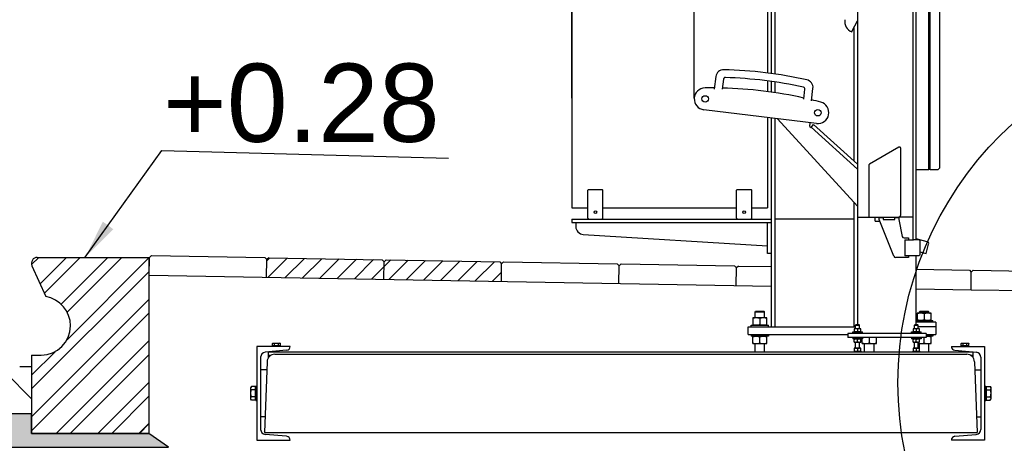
# Model space of a CAD drawing. Header units: millimetres. Extents: x 96940 to 101272, y 432237 to 434659.
# Tile 18 of 256: x 97649.8 to 97652.32, y 432601.18 to 432602.27. Entities that reach past the tile are written whole.
import ezdxf

# ---------------------------------------------------------------- set-up
doc = ezdxf.new("R2010")
doc.units = ezdxf.units.MM
for name, color, linetype in [('NW_IP_maatvoering', 15, 'Continuous'), ('NW_profiel', 7, 'Continuous'), ('NW_profiel_arcering', 254, 'Continuous'), ('R_BL_T_N_MAST', 7, 'Continuous'), ('R_BN_N_Halte_ABRI', 2, 'Continuous')]:
    doc.layers.add(name, color=color, linetype=linetype)
doc.styles.add('Arial Narrow', font='ARIALN.TTF')
doc.styles.add('DSV_ARIAL', font='arial.ttf')
doc.styles.get("Standard").update_dxf_attribs({"font": 'romans.shx'})
doc.dimstyles.new('DSV_0500', dxfattribs={"dimtxt": 0.8, "dimasz": 0.25, "dimexe": 0, "dimexo": 0.5, "dimgap": 0.1, "dimtad": 0, "dimtih": 1, "dimtoh": 1, "dimdsep": 46, "dimtxsty": 'Arial Narrow', "dimblk": 'DOT', "dimcen": 0.25, "dimaunit": 2, "dimazin": 2, "dimtfac": 1, "dimtmove": 1, "dimatfit": 3, "dimfxl": 1, "dimtolj": 1, "dimtzin": 0, "dimarcsym": 0})
doc.dimstyles.new('RET 1-500', dxfattribs={"dimtxt": 1, "dimasz": 1, "dimexe": 0.3, "dimexo": 0, "dimgap": 0.3, "dimtad": 1, "dimdec": 3, "dimzin": 1, "dimtxsty": 'Standard', "dimcen": 0, "dimclrd": 1, "dimclre": 1, "dimclrt": 7, "dimaunit": 2, "dimadec": 4, "dimazin": 0, "dimtfac": 1, "dimtdec": 3, "dimtofl": 0, "dimtmove": 0, "dimatfit": 0, "dimfxl": 1, "dimarcsym": 0})

# ---------------------------------------------------------------- blocks, each defined once
blk = doc.blocks.new('_Dot')
at = {"color": 0, "linetype": 'ByBlock', "lineweight": -2}
blk.add_line((-0.5, 0), (-1, 0), dxfattribs=at)
at = {"color": 0, "linetype": 'ByBlock', "const_width": 0.5}
blk.add_lwpolyline([(-0.25, 0, 1), (0.25, 0, 1)], format="xyb", close=True, dxfattribs=at)
blk = doc.blocks.new('*D57')
at = {"layer": 'Defpoints', "color": 0, "transparency": 16777216}
for p in [(97649.8318, 432601.2075), (97652.7829, 432601.2298), (97652.7896, 432600.3476)]:
    blk.add_point(p, dxfattribs=at)
at = {"layer": 'NW_IP_maatvoering', "color": 0, "lineweight": -2, "transparency": 16777216}
for p, q in [((97652.7867, 432600.7298), (97652.7896, 432600.3476)), ((97649.8355, 432600.7076), (97649.8384, 432600.3254)), ((97650.0884, 432600.3273), (97651.1065, 432600.3349)), ((97652.5396, 432600.3457), (97651.5215, 432600.3381))]:
    blk.add_line(p, q, dxfattribs=at)
at = {"layer": 'NW_IP_maatvoering', "color": 0, "lineweight": -2, "transparency": 16777216, "xscale": 0.25, "yscale": 0.25, "zscale": 0.25}
for p, rotation in [((97649.8384, 432600.3254), 180.4318180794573), ((97652.7896, 432600.3476), 0.4318180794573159)]:
    blk.add_blockref('_Dot', p, dxfattribs=dict(at, rotation=rotation))
at = {"layer": 'NW_IP_maatvoering', "color": 0, "transparency": 16777216, "insert": (97651.314, 432600.3365), "char_height": 0.2, "attachment_point": 5, "rotation": 283.4821, "style": 'Arial Narrow'}
blk.add_mtext('\\A1;2.95', dxfattribs=at)
blk = doc.blocks.new('*D719')
at = {"layer": 'Defpoints', "color": 0, "transparency": 16777216}
for p in [(97651.2123, 432605.9666), (97651.2123, 432602.0642), (97651.525, 432602.0642)]:
    blk.add_point(p, dxfattribs=at)
at = {"layer": 'R_BN_N_Halte_ABRI', "color": 1, "lineweight": -2, "transparency": 16777216}
for p, q in [((97650.2123, 432605.9666), (97649.2123, 432605.9666)), ((97651.2123, 432602.0642), (97651.2123, 432605.9666)), ((97651.2123, 432605.9666), (97651.525, 432605.9666)), ((97651.525, 432602.0642), (97651.525, 432605.9666)), ((97652.525, 432605.9666), (97658.125, 432605.9666))]:
    blk.add_line(p, q, dxfattribs=at)
at = {"layer": 'R_BN_N_Halte_ABRI', "color": 1, "transparency": 16777216}
for points in [[(97650.2123, 432606.1333), (97650.2123, 432605.7999), (97651.2123, 432605.9666)], [(97652.525, 432606.1333), (97652.525, 432605.7999), (97651.525, 432605.9666)]]:
    blk.add_solid(points, dxfattribs=at)
at = {"layer": 'R_BN_N_Halte_ABRI', "color": 7, "transparency": 16777216, "insert": (97655.825, 432606.8618), "char_height": 1, "attachment_point": 5}
blk.add_mtext('0,313', dxfattribs=at)

msp = doc.modelspace()

# ---------------------------------------------------------------- hatches: boundary and pattern name
at = {"layer": 'NW_profiel_arcering'}
h = msp.add_hatch(dxfattribs=at)
h.set_pattern_fill('ANSI32', color=256, scale=0.2, angle=-360, style=0)
h.set_pattern_definition([(45, (97639.98898, 432601.37746), (-0.053033, 0.053033), []), (45, (97640.02434, 432601.37746), (-0.053033, 0.053033), [])])
edge = h.paths.add_edge_path()
edge.add_ellipse((97649.85668, 432601.48263), major_axis=(-0.05309, 0.05309), ratio=1, start_angle=135, end_angle=224.93389, ccw=False)
edge.add_line((97649.85668, 432601.40754), (97649.83177, 432601.40754))
edge.add_line((97649.83177, 432601.40754), (97649.83177, 432601.37746))
edge.add_line((97649.83177, 432601.37746), (97649.8323, 432601.37746))
edge.add_line((97649.8323, 432601.37746), (97649.8323, 432601.26246))
edge.add_line((97649.8323, 432601.26246), (97649.83177, 432601.26246))
edge.add_line((97649.83177, 432601.26246), (97649.83177, 432601.20754))
edge.add_line((97649.83177, 432601.20754), (97650.13177, 432601.20754))
edge.add_line((97650.13177, 432601.20754), (97650.13177, 432601.65754))
edge.add_line((97650.13177, 432601.65754), (97650.0163, 432601.65754))
edge.add_line((97650.0163, 432601.65746), (97649.8452, 432601.65746))
edge.add_ellipse((97649.84677, 432601.64254), major_axis=(-0.01061, 0.01061), ratio=1, start_angle=-39.00062, end_angle=69)
edge.add_line((97649.83306, 432601.63644), (97649.86824, 432601.55745))
edge.add_ellipse((97649.855, 432601.48183), major_axis=(-0.05429, 0.05429), ratio=1, start_angle=225.53693, end_angle=305.07189, ccw=False)
h = msp.add_hatch(dxfattribs=at)
h.set_pattern_fill('ANSI32', color=256, scale=0.2, angle=-360, style=0)
h.set_pattern_definition([(45, (97639.98898, 432601.37746), (-0.053033, 0.053033), []), (45, (97640.02434, 432601.37746), (-0.053033, 0.053033), [])])
edge = h.paths.add_edge_path()
edge.add_arc((97649.85668, 432601.48263), 0.07509, -90, -0.06611, ccw=False)
edge.add_line((97649.85668, 432601.40754), (97649.83177, 432601.40754))
edge.add_line((97649.83177, 432601.40754), (97649.83177, 432601.37746))
edge.add_line((97649.83177, 432601.37746), (97649.8323, 432601.37746))
edge.add_line((97649.8323, 432601.37746), (97649.8323, 432601.26246))
edge.add_line((97649.8323, 432601.26246), (97649.83177, 432601.26246))
edge.add_line((97649.83177, 432601.26246), (97649.83177, 432601.20754))
edge.add_line((97649.83177, 432601.20754), (97650.13177, 432601.20754))
edge.add_line((97650.13177, 432601.20754), (97650.13177, 432601.65754))
edge.add_line((97650.13177, 432601.65754), (97650.0163, 432601.65754))
edge.add_line((97650.0163, 432601.65746), (97649.8452, 432601.65746))
edge.add_arc((97649.84677, 432601.64254), 0.015, -264.00062, -156)
edge.add_line((97649.83306, 432601.63644), (97649.86824, 432601.55745))
edge.add_arc((97649.855, 432601.48183), 0.07677, -359.46307, -279.92811, ccw=False)
h = msp.add_hatch(dxfattribs=at)
h.set_pattern_fill('ANSI31', color=1, scale=0.01, angle=-360, style=0)
h.set_pattern_definition([(45, (97544.346676, 432490.757768), (-0.02245064, 0.02245064), [])])
h.paths.add_polyline_path([(97650.55367, 432601.6547), (97650.4382, 432601.65674), (97650.43311, 432601.65183), (97650.43232, 432601.60684), (97650.55367, 432601.6047)])
h.paths.add_polyline_path([(97650.73307, 432601.64654), (97650.72816, 432601.65163), (97650.55367, 432601.6547), (97650.55367, 432601.6047), (97650.73227, 432601.60155)])
h.paths.add_polyline_path([(97651.03302, 432601.64125), (97651.02811, 432601.64634), (97650.73815, 432601.65145), (97650.73307, 432601.64654), (97650.73227, 432601.60155), (97651.03223, 432601.59626)])
at = {"layer": 'NW_profiel_arcering', "ltscale": 0.5}
h = msp.add_hatch(dxfattribs=at)
h.set_pattern_fill('ANSI31', color=1, scale=0.5, angle=-270, style=0)
h.set_pattern_definition([(135, (97639.72779, 432606.36225), (-0.04419417, -0.04419417), [])])
h.paths.add_polyline_path([(97649.83177, 432601.25754), (97649.83177, 432601.37754), (97649.80177, 432601.37754, -0.2450524), (97649.56177, 432601.37754), (97649.53177, 432601.37754), (97649.53177, 432601.25754)])
at = {"layer": 'NW_profiel_arcering'}
msp.add_hatch(color=253, dxfattribs=at).paths.add_polyline_path([(97650.18177, 432601.17253), (97650.13177, 432601.20754), (97649.83177, 432601.20754), (97649.83177, 432601.25754), (97649.53177, 432601.25754), (97649.48301, 432601.20353), (97649.61402, 432601.20353), (97649.60923, 432601.17253)])

# ---------------------------------------------------------------- linework, layer by layer
at = {"layer": 'NW_profiel'}
for p, q in [((97651.72232, 432602.12739), (97651.72232, 432603.74014)), ((97651.73152, 432602.12614), (97651.73152, 432603.74348)), ((97652.12732, 432601.88121), (97652.12732, 432603.74121)), ((97652.15232, 432601.88621), (97652.15232, 432603.73621)), ((97652.12432, 432601.88121), (97652.12432, 432603.63397)), ((97651.21232, 432603.56621), (97651.21232, 432601.78421)), ((97651.71232, 432602.65584), (97651.71232, 432602.12862)), ((97651.94232, 432602.38051), (97651.94232, 432601.48521)), ((97652.08432, 432601.70221), (97652.08432, 432602.35521)), ((97652.09232, 432601.70221), (97652.09232, 432602.35521)), ((97651.92881, 432602.23687), (97651.94232, 432602.26194)), ((97651.93312, 432601.90421), (97651.93312, 432602.24487)), ((97651.92779, 432602.23406), (97651.92881, 432602.23687)), ((97651.58013, 432602.11989), (97651.57619, 432602.08786)), ((97651.59942, 432602.11293), (97651.5963, 432602.08754)), ((97651.71232, 432602.10901), (97651.71232, 432602.08141)), ((97651.72232, 432602.08019), (97651.72232, 432602.10755)), ((97651.73152, 432602.07906), (97651.73152, 432602.10621)), ((97651.80474, 432602.06195), (97651.80786, 432602.08734)), ((97651.82433, 432602.05739), (97651.82826, 432602.08943)), ((97651.83739, 432601.99962), (97651.54955, 432602.03496)), ((97651.71232, 432602.01497), (97651.71232, 432601.78421)), ((97651.72232, 432601.48021), (97651.72232, 432602.01375)), ((97651.73152, 432601.48021), (97651.73152, 432602.01262)), ((97651.73764, 432602.01186), (97651.94232, 432601.78824)), ((97651.82038, 432601.99242), (97651.8215, 432602.00157)), ((97651.82038, 432601.99242), (97651.82335, 432601.98974)), ((97651.82335, 432601.98974), (97651.83005, 432601.99717)), ((97651.94232, 432601.89591), (97651.83005, 432601.99717)), ((97652.04782, 432601.93911), (97651.97232, 432601.89552)), ((97652.05232, 432601.88471), (97652.05232, 432601.93651)), ((97651.97082, 432601.89292), (97651.97082, 432601.76321)), ((97652.05232, 432601.76621), (97652.05232, 432601.88958)), ((97652.15232, 432601.88621), (97652.14732, 432601.88121)), ((97652.12432, 432601.88121), (97652.09232, 432601.88121)), ((97652.14732, 432601.88121), (97652.12732, 432601.88121)), ((97651.25451, 432601.83121), (97651.25296, 432601.82971)), ((97651.25296, 432601.75771), (97651.25296, 432601.82971)), ((97651.25451, 432601.83121), (97651.29013, 432601.83121)), ((97651.29013, 432601.83121), (97651.29169, 432601.82971)), ((97651.29169, 432601.75771), (97651.29169, 432601.82971)), ((97651.63451, 432601.83121), (97651.63296, 432601.82971)), ((97651.63296, 432601.75771), (97651.63296, 432601.82971)), ((97651.63451, 432601.83121), (97651.67013, 432601.83121)), ((97651.67013, 432601.83121), (97651.67169, 432601.82971)), ((97651.67169, 432601.75771), (97651.67169, 432601.82971)), ((97651.93312, 432601.48021), (97651.93312, 432601.79829)), ((97651.21232, 432601.78421), (97651.25296, 432601.78421)), ((97651.21232, 432601.78421), (97651.25296, 432601.78421)), ((97651.29169, 432601.78421), (97651.63296, 432601.78421)), ((97651.67169, 432601.78421), (97651.71232, 432601.78421)), ((97651.94232, 432601.76021), (97651.99732, 432601.76021)), ((97651.98732, 432601.75021), (97651.98732, 432601.76021)), ((97651.99732, 432601.75421), (97651.99732, 432601.76021)), ((97651.99732, 432601.75971), (97652.00732, 432601.75971)), ((97651.99832, 432601.76021), (97652.04632, 432601.76021)), ((97652.00732, 432601.75971), (97652.00732, 432601.75421)), ((97652.03732, 432601.75421), (97652.03732, 432601.75971)), ((97652.03732, 432601.75971), (97652.04732, 432601.75971)), ((97652.04732, 432601.76021), (97652.04732, 432601.75421)), ((97652.08432, 432601.76021), (97652.04732, 432601.76021)), ((97651.21232, 432601.75521), (97651.21232, 432601.74721)), ((97651.21232, 432601.75521), (97651.72232, 432601.75521)), ((97651.21232, 432601.74721), (97651.72232, 432601.74721)), ((97651.22232, 432601.74721), (97651.22232, 432601.73646)), ((97651.25451, 432601.75621), (97651.25296, 432601.75771)), ((97651.25482, 432601.75621), (97651.25482, 432601.75521)), ((97651.28982, 432601.75521), (97651.28982, 432601.75621)), ((97651.29013, 432601.75621), (97651.29169, 432601.75771)), ((97651.63451, 432601.75621), (97651.63296, 432601.75771)), ((97651.63482, 432601.75621), (97651.63482, 432601.75521)), ((97651.66982, 432601.75521), (97651.66982, 432601.75621)), ((97651.67013, 432601.75621), (97651.67169, 432601.75771)), ((97651.71232, 432601.66721), (97651.71232, 432601.74721)), ((97651.73152, 432601.73621), (97651.73182, 432601.73621)), ((97651.73152, 432601.73621), (97651.73182, 432601.73621)), ((97651.93282, 432601.75521), (97651.73182, 432601.75521)), ((97651.98732, 432601.75021), (97651.99893, 432601.75021)), ((97652.03506, 432601.66034), (97651.99732, 432601.75421)), ((97651.99932, 432601.74923), (97651.99932, 432601.74861)), ((97651.99957, 432601.74861), (97651.99932, 432601.74861)), ((97652.00732, 432601.75421), (97652.03732, 432601.75421)), ((97652.04732, 432601.75421), (97652.05648, 432601.71117)), ((97651.24156, 432601.71648), (97651.71232, 432601.68721)), ((97651.73152, 432601.72821), (97651.73182, 432601.72821)), ((97651.73152, 432601.72821), (97651.73182, 432601.72821)), ((97651.73152, 432601.68621), (97651.73182, 432601.68621)), ((97651.73152, 432601.68621), (97651.73182, 432601.68621)), ((97652.06137, 432601.70721), (97652.07232, 432601.70721)), ((97652.06332, 432601.70246), (97652.06332, 432601.66196)), ((97652.06332, 432601.70221), (97652.08532, 432601.70221)), ((97652.07232, 432601.70721), (97652.07232, 432601.70246)), ((97652.09982, 432601.70221), (97652.08532, 432601.70221)), ((97652.12026, 432601.69769), (97652.09232, 432601.70517)), ((97652.10132, 432601.70071), (97652.09982, 432601.70221)), ((97652.10132, 432601.70071), (97652.10132, 432601.66371)), ((97652.11732, 432601.66741), (97652.12379, 432601.69156)), ((97651.72232, 432601.66721), (97651.71232, 432601.66721)), ((97651.73152, 432601.67821), (97651.73182, 432601.67821)), ((97651.73152, 432601.67821), (97651.73182, 432601.67821)), ((97652.06332, 432601.66221), (97652.09982, 432601.66221)), ((97652.07232, 432601.66196), (97652.07232, 432601.65721)), ((97652.09232, 432601.48521), (97652.09232, 432601.66221)), ((97652.10132, 432601.66371), (97652.09982, 432601.66221)), ((97652.10132, 432601.6717), (97652.11732, 432601.66741)), ((97652.07232, 432601.65721), (97652.0397, 432601.65721)), ((97652.14232, 432601.49221), (97652.09232, 432601.49221)), ((97652.14232, 432601.49221), (97652.14232, 432601.46021)), ((97651.66232, 432601.46021), (97651.66232, 432601.48021)), ((97651.66232, 432601.48021), (97651.93732, 432601.48021)), ((97651.66232, 432601.46021), (97651.91732, 432601.46021)), ((97651.91732, 432601.46321), (97651.91732, 432601.45321)), ((97652.11732, 432601.46321), (97651.91732, 432601.46321)), ((97652.14232, 432601.48021), (97652.09732, 432601.48021)), ((97652.11732, 432601.46321), (97652.11732, 432601.45321)), ((97652.11732, 432601.46021), (97652.14232, 432601.46021)), ((97652.13432, 432601.46021), (97652.13432, 432601.45621)), ((97651.68032, 432601.41521), (97651.68032, 432601.43721)), ((97651.70432, 432601.41521), (97651.70432, 432601.43721)), ((97652.11732, 432601.45321), (97651.91732, 432601.45321)), ((97651.96032, 432601.41521), (97651.96032, 432601.43721)), ((97651.98432, 432601.41521), (97651.98432, 432601.43721)), ((97652.10032, 432601.42521), (97652.10032, 432601.43721)), ((97652.13432, 432601.45621), (97652.11732, 432601.45621)), ((97652.12432, 432601.41521), (97652.12432, 432601.43721)), ((97650.40782, 432601.43021), (97650.40782, 432601.19021)), ((97650.49282, 432601.43021), (97650.40782, 432601.43021)), ((97650.48369, 432601.42013), (97650.42919, 432601.41536)), ((97650.43732, 432601.40162), (97650.43732, 432601.41521)), ((97652.23732, 432601.41521), (97650.43732, 432601.41521)), ((97650.45362, 432601.41021), (97652.22102, 432601.41021)), ((97652.18182, 432601.43021), (97652.26682, 432601.43021)), ((97652.19095, 432601.42013), (97652.24545, 432601.41536)), ((97652.23732, 432601.40162), (97652.23732, 432601.41521)), ((97652.26682, 432601.43021), (97652.26682, 432601.19021)), ((97650.41732, 432601.40241), (97650.41732, 432601.21801)), ((97650.43363, 432601.39091), (97650.42732, 432601.21021)), ((97650.44341, 432601.40721), (97650.43732, 432601.40721)), ((97652.23732, 432601.40721), (97652.23123, 432601.40721)), ((97652.24101, 432601.39091), (97652.24732, 432601.21021)), ((97652.25732, 432601.40241), (97652.25732, 432601.21801)), ((97650.43291, 432601.37021), (97650.41732, 432601.37021)), ((97652.24173, 432601.37021), (97652.25732, 432601.37021)), ((97650.42872, 432601.25021), (97650.41732, 432601.25021)), ((97652.24592, 432601.25021), (97652.25732, 432601.25021)), ((97650.42732, 432601.21021), (97652.24732, 432601.21021)), ((97650.40782, 432601.19021), (97650.49282, 432601.19021)), ((97650.48369, 432601.20029), (97650.42919, 432601.20506)), ((97652.26682, 432601.19021), (97652.18182, 432601.19021)), ((97652.19095, 432601.20029), (97652.24545, 432601.20506))]:
    msp.add_line(p, q, dxfattribs=at)
at = {"layer": 'NW_profiel', "color": 9}
for p, q in [((97651.94232, 432601.88337), (97651.82381, 432601.99025)), ((97650.13825, 432601.66203), (97650.13316, 432601.65712)), ((97650.13825, 432601.66203), (97650.4282, 432601.65692)), ((97649.83306, 432601.63644), (97649.86824, 432601.55745)), ((97649.83306, 432601.63644), (97649.86824, 432601.55745)), ((97649.84677, 432601.65754), (97650.13177, 432601.65754)), ((97649.84677, 432601.65754), (97650.13177, 432601.65754)), ((97650.13177, 432601.65754), (97650.13177, 432601.20754)), ((97650.13177, 432601.65754), (97650.13177, 432601.20754)), ((97650.13237, 432601.61213), (97650.13316, 432601.65712)), ((97650.4282, 432601.65692), (97650.43311, 432601.65183)), ((97650.43232, 432601.60684), (97650.43311, 432601.65183)), ((97650.4382, 432601.65674), (97650.43311, 432601.65183)), ((97650.4382, 432601.65674), (97650.72816, 432601.65163)), ((97650.72816, 432601.65163), (97650.73307, 432601.64654)), ((97650.73227, 432601.60155), (97650.73307, 432601.64654)), ((97650.73815, 432601.65145), (97650.73307, 432601.64654)), ((97650.73815, 432601.65145), (97651.02811, 432601.64634)), ((97651.02811, 432601.64634), (97651.03302, 432601.64125)), ((97651.03223, 432601.59626), (97651.03302, 432601.64125)), ((97651.03811, 432601.64616), (97651.03302, 432601.64125)), ((97651.03811, 432601.64616), (97651.32806, 432601.64105)), ((97651.32806, 432601.64105), (97651.33297, 432601.63596)), ((97651.33218, 432601.59097), (97651.33297, 432601.63596)), ((97651.33806, 432601.64087), (97651.33297, 432601.63596)), ((97651.33806, 432601.64087), (97651.62802, 432601.63576)), ((97651.62802, 432601.63576), (97651.63293, 432601.63067)), ((97651.63801, 432601.63558), (97651.63293, 432601.63067)), ((97651.63801, 432601.63558), (97651.72232, 432601.63409)), ((97650.13237, 432601.61213), (97651.72232, 432601.58408)), ((97651.63213, 432601.58568), (97651.63293, 432601.63067)), ((97652.09232, 432601.62757), (97652.22792, 432601.62517)), ((97652.22792, 432601.62517), (97652.23283, 432601.62009)), ((97652.23204, 432601.57509), (97652.23283, 432601.62009)), ((97652.23792, 432601.625), (97652.23283, 432601.62009)), ((97652.23792, 432601.625), (97652.42699, 432601.62166)), ((97652.09232, 432601.57756), (97652.23204, 432601.57509)), ((97652.23204, 432601.57509), (97652.43096, 432601.57158)), ((97649.83172, 432601.40754), (97649.85672, 432601.40754)), ((97649.83172, 432601.40754), (97649.85672, 432601.40754)), ((97649.83177, 432601.40754), (97649.83177, 432601.20754)), ((97649.83177, 432601.40754), (97649.83177, 432601.20754)), ((97649.83177, 432601.37746), (97649.83177, 432601.25746)), ((97649.83177, 432601.37746), (97649.83177, 432601.25746)), ((97649.83177, 432601.20754), (97650.13177, 432601.20754)), ((97649.83177, 432601.20754), (97650.13177, 432601.20754))]:
    msp.add_line(p, q, dxfattribs=at)
at = {"layer": 'NW_profiel', "color": 2}
for p, q in [((97652.05032, 432601.93925), (97652.05155, 432601.93838)), ((97652.00757, 432601.76017), (97652.00761, 432601.76021)), ((97652.09976, 432601.70221), (97652.09997, 432601.70206)), ((97650.42927, 432601.21021), (97650.42741, 432601.21285)), ((97650.49276, 432601.19046), (97650.49222, 432601.19021)), ((97652.1828, 432601.19021), (97652.18188, 432601.19046))]:
    msp.add_line(p, q, dxfattribs=at)
at = {"layer": 'NW_profiel', "color": 15, "ltscale": 0.03}
for p, q in [((97651.68032, 432601.51871), (97651.68182, 432601.52021)), ((97651.68032, 432601.50321), (97651.68032, 432601.51871)), ((97651.68032, 432601.51871), (97651.70432, 432601.51871)), ((97651.68182, 432601.52021), (97651.70282, 432601.52021)), ((97651.70432, 432601.51871), (97651.70282, 432601.52021)), ((97651.70432, 432601.50321), (97651.70432, 432601.51871)), ((97652.09432, 432601.51521), (97652.09432, 432601.49621)), ((97652.13032, 432601.51521), (97652.09432, 432601.51521)), ((97652.10032, 432601.51871), (97652.10182, 432601.52021)), ((97652.10032, 432601.51521), (97652.10032, 432601.51871)), ((97652.10032, 432601.51871), (97652.12432, 432601.51871)), ((97652.10182, 432601.52021), (97652.12282, 432601.52021)), ((97652.11232, 432601.5136), (97652.11232, 432601.49782)), ((97652.12432, 432601.51871), (97652.12282, 432601.52021)), ((97652.12432, 432601.51521), (97652.12432, 432601.51871)), ((97652.13032, 432601.49621), (97652.13032, 432601.51521)), ((97651.67032, 432601.48021), (97651.67032, 432601.48421)), ((97651.67032, 432601.48421), (97651.71432, 432601.48421)), ((97651.67432, 432601.50321), (97651.67432, 432601.48421)), ((97651.71032, 432601.50321), (97651.67432, 432601.50321)), ((97651.69232, 432601.5016), (97651.69232, 432601.48582)), ((97651.71032, 432601.48421), (97651.71032, 432601.50321)), ((97651.71432, 432601.48021), (97651.71432, 432601.48421)), ((97651.93813, 432601.48521), (97651.93732, 432601.4844)), ((97651.93732, 432601.47521), (97651.93732, 432601.4844)), ((97651.93732, 432601.4844), (97651.94732, 432601.4844)), ((97651.94651, 432601.48521), (97651.93813, 432601.48521)), ((97651.94651, 432601.48521), (97651.94732, 432601.4844)), ((97651.94732, 432601.47521), (97651.94732, 432601.4844)), ((97652.08813, 432601.48521), (97652.08732, 432601.4844)), ((97652.08732, 432601.47521), (97652.08732, 432601.4844)), ((97652.08732, 432601.4844), (97652.09732, 432601.4844)), ((97652.09651, 432601.48521), (97652.08813, 432601.48521)), ((97652.09232, 432601.49621), (97652.13432, 432601.49621)), ((97652.09651, 432601.48521), (97652.09732, 432601.4844)), ((97652.09732, 432601.47521), (97652.09732, 432601.4844)), ((97652.13432, 432601.49221), (97652.13432, 432601.49621)), ((97651.67032, 432601.46021), (97651.67032, 432601.45621)), ((97651.71432, 432601.46021), (97651.71432, 432601.45621)), ((97651.92982, 432601.46321), (97651.92982, 432601.46721)), ((97651.92982, 432601.46721), (97651.95482, 432601.46721)), ((97651.93382, 432601.47521), (97651.93382, 432601.46721)), ((97651.95082, 432601.47521), (97651.93382, 432601.47521)), ((97651.94232, 432601.47445), (97651.94232, 432601.46797)), ((97651.95082, 432601.46721), (97651.95082, 432601.47521)), ((97651.95482, 432601.46321), (97651.95482, 432601.46721)), ((97652.07982, 432601.46321), (97652.07982, 432601.46721)), ((97652.07982, 432601.46721), (97652.10482, 432601.46721)), ((97652.08382, 432601.47521), (97652.08382, 432601.46721)), ((97652.10082, 432601.47521), (97652.08382, 432601.47521)), ((97652.09232, 432601.47445), (97652.09232, 432601.46797)), ((97652.10082, 432601.46721), (97652.10082, 432601.47521)), ((97652.10482, 432601.46321), (97652.10482, 432601.46721)), ((97650.44801, 432601.43785), (97650.44932, 432601.43861)), ((97650.44801, 432601.43281), (97650.44801, 432601.43785)), ((97650.44801, 432601.43281), (97650.46764, 432601.43281)), ((97650.44932, 432601.43861), (97650.46632, 432601.43861)), ((97650.44932, 432601.43221), (97650.44932, 432601.43281)), ((97650.45291, 432601.43281), (97650.45291, 432601.43785)), ((97650.46273, 432601.43281), (97650.46273, 432601.43785)), ((97650.46764, 432601.43785), (97650.46632, 432601.43861)), ((97650.46632, 432601.43221), (97650.46632, 432601.43281)), ((97650.46764, 432601.43281), (97650.46764, 432601.43785)), ((97651.71432, 432601.45621), (97651.67032, 432601.45621)), ((97651.67432, 432601.43721), (97651.67432, 432601.45621)), ((97651.67432, 432601.43721), (97651.71032, 432601.43721)), ((97651.69232, 432601.43882), (97651.69232, 432601.4546)), ((97651.71032, 432601.43721), (97651.71032, 432601.45621)), ((97651.92982, 432601.45321), (97651.92982, 432601.44921)), ((97651.95482, 432601.44921), (97651.92982, 432601.44921)), ((97651.93382, 432601.44121), (97651.93382, 432601.44921)), ((97651.93382, 432601.44121), (97651.95082, 432601.44121)), ((97651.93732, 432601.42521), (97651.93732, 432601.44121)), ((97651.94232, 432601.44197), (97651.94232, 432601.44845)), ((97651.94732, 432601.42521), (97651.94732, 432601.44121)), ((97651.95082, 432601.44121), (97651.95082, 432601.44921)), ((97651.95432, 432601.43721), (97651.95432, 432601.44921)), ((97651.95432, 432601.43721), (97651.99032, 432601.43721)), ((97651.95482, 432601.45321), (97651.95482, 432601.44921)), ((97651.97232, 432601.43882), (97651.97232, 432601.45321)), ((97651.99032, 432601.43721), (97651.99032, 432601.45321)), ((97652.07982, 432601.45321), (97652.07982, 432601.44921)), ((97652.10482, 432601.44921), (97652.07982, 432601.44921)), ((97652.08382, 432601.44121), (97652.08382, 432601.44921)), ((97652.08382, 432601.44121), (97652.10082, 432601.44121)), ((97652.08732, 432601.42521), (97652.08732, 432601.44121)), ((97652.09232, 432601.44197), (97652.09232, 432601.44845)), ((97652.09732, 432601.42521), (97652.09732, 432601.44121)), ((97652.09732, 432601.43721), (97652.13032, 432601.43721)), ((97652.10082, 432601.44121), (97652.10082, 432601.44921)), ((97652.10482, 432601.45321), (97652.10482, 432601.44921)), ((97652.11232, 432601.43882), (97652.11232, 432601.45321)), ((97652.13032, 432601.43721), (97652.13032, 432601.45621)), ((97652.20701, 432601.43785), (97652.20832, 432601.43861)), ((97652.20701, 432601.43281), (97652.20701, 432601.43785)), ((97652.20701, 432601.43281), (97652.22664, 432601.43281)), ((97652.20832, 432601.43861), (97652.22532, 432601.43861)), ((97652.20832, 432601.43221), (97652.20832, 432601.43281)), ((97652.21191, 432601.43281), (97652.21191, 432601.43785)), ((97652.22173, 432601.43281), (97652.22173, 432601.43785)), ((97652.22664, 432601.43785), (97652.22532, 432601.43861)), ((97652.22532, 432601.43221), (97652.22532, 432601.43281)), ((97652.22664, 432601.43281), (97652.22664, 432601.43785)), ((97650.44782, 432601.43021), (97650.44782, 432601.43221)), ((97650.44782, 432601.43221), (97650.46782, 432601.43221)), ((97650.45282, 432601.41743), (97650.45282, 432601.41521)), ((97650.46282, 432601.4183), (97650.46282, 432601.41521)), ((97650.46782, 432601.43021), (97650.46782, 432601.43221)), ((97651.93232, 432601.41521), (97651.93232, 432601.41721)), ((97651.93232, 432601.41721), (97651.95232, 432601.41721)), ((97651.93382, 432601.42521), (97651.93382, 432601.41721)), ((97651.95082, 432601.42521), (97651.93382, 432601.42521)), ((97651.94232, 432601.42445), (97651.94232, 432601.41797)), ((97651.95082, 432601.41721), (97651.95082, 432601.42521)), ((97651.95232, 432601.41521), (97651.95232, 432601.41721)), ((97652.08232, 432601.41521), (97652.08232, 432601.41721)), ((97652.08232, 432601.41721), (97652.10232, 432601.41721)), ((97652.08382, 432601.42521), (97652.08382, 432601.41721)), ((97652.10082, 432601.42521), (97652.08382, 432601.42521)), ((97652.09232, 432601.42445), (97652.09232, 432601.41797)), ((97652.10082, 432601.41721), (97652.10082, 432601.42521)), ((97652.10232, 432601.41521), (97652.10232, 432601.41721)), ((97652.20682, 432601.43021), (97652.20682, 432601.43221)), ((97652.20682, 432601.43221), (97652.22682, 432601.43221)), ((97652.21182, 432601.4183), (97652.21182, 432601.41521)), ((97652.22182, 432601.41743), (97652.22182, 432601.41521)), ((97652.22682, 432601.43021), (97652.22682, 432601.43221)), ((97650.39366, 432601.32753), (97650.39232, 432601.32521)), ((97650.39232, 432601.29521), (97650.39232, 432601.32521)), ((97650.40402, 432601.32753), (97650.39366, 432601.32753)), ((97650.40402, 432601.31887), (97650.39366, 432601.31887)), ((97650.40402, 432601.29289), (97650.40402, 432601.32753)), ((97650.40482, 432601.32521), (97650.40402, 432601.32521)), ((97650.40482, 432601.32871), (97650.40482, 432601.29171)), ((97650.40482, 432601.32871), (97650.40782, 432601.32871)), ((97652.26682, 432601.32871), (97652.26982, 432601.32871)), ((97652.26982, 432601.32871), (97652.26982, 432601.29171)), ((97652.26982, 432601.32521), (97652.27062, 432601.32521)), ((97652.27062, 432601.32753), (97652.27062, 432601.29289)), ((97652.27062, 432601.32753), (97652.28098, 432601.32753)), ((97652.27062, 432601.31887), (97652.28098, 432601.31887)), ((97652.28098, 432601.32753), (97652.28232, 432601.32521)), ((97652.28232, 432601.32521), (97652.28232, 432601.29521)), ((97650.39366, 432601.29289), (97650.39232, 432601.29521)), ((97650.40402, 432601.30155), (97650.39366, 432601.30155)), ((97650.40402, 432601.29289), (97650.39366, 432601.29289)), ((97650.40482, 432601.29521), (97650.40402, 432601.29521)), ((97650.40482, 432601.29171), (97650.40782, 432601.29171)), ((97652.26682, 432601.29171), (97652.26982, 432601.29171)), ((97652.26982, 432601.29521), (97652.27062, 432601.29521)), ((97652.27062, 432601.30155), (97652.28098, 432601.30155)), ((97652.27062, 432601.29289), (97652.28098, 432601.29289)), ((97652.28098, 432601.29289), (97652.28232, 432601.29521))]:
    msp.add_line(p, q, dxfattribs=at)
at = {"layer": 'NW_profiel', "color": 1}
for p, q in [((97649.83177, 432601.37754), (97649.80177, 432601.37754)), ((97649.83177, 432601.37754), (97649.83177, 432601.25754)), ((97650.10747, 432601.20898), (97650.13177, 432601.23328))]:
    msp.add_line(p, q, dxfattribs=at)
at = {"layer": 'NW_profiel', "color": 15, "ltscale": 0.03}
for points in [[(97652.10332, 432601.51521), (97652.10156, 432601.51514), (97652.09979, 432601.51495), (97652.09801, 432601.51462), (97652.0962, 432601.51418), (97652.09432, 432601.5136)], [(97652.11232, 432601.5136), (97652.11044, 432601.51418), (97652.10863, 432601.51462), (97652.10685, 432601.51495), (97652.10509, 432601.51514), (97652.10332, 432601.51521)], [(97652.12132, 432601.51521), (97652.11956, 432601.51514), (97652.11779, 432601.51495), (97652.11601, 432601.51462), (97652.1142, 432601.51418), (97652.11232, 432601.5136)], [(97652.13032, 432601.5136), (97652.12844, 432601.51418), (97652.12663, 432601.51462), (97652.12485, 432601.51495), (97652.12309, 432601.51514), (97652.12132, 432601.51521)], [(97651.68332, 432601.50321), (97651.68156, 432601.50314), (97651.67979, 432601.50295), (97651.67801, 432601.50262), (97651.6762, 432601.50218), (97651.67432, 432601.5016)], [(97651.68332, 432601.48421), (97651.68156, 432601.48428), (97651.67979, 432601.48447), (97651.67801, 432601.4848), (97651.6762, 432601.48524), (97651.67432, 432601.48582)], [(97651.69232, 432601.5016), (97651.69044, 432601.50218), (97651.68863, 432601.50262), (97651.68685, 432601.50295), (97651.68509, 432601.50314), (97651.68332, 432601.50321)], [(97651.69232, 432601.48582), (97651.69044, 432601.48524), (97651.68863, 432601.4848), (97651.68685, 432601.48447), (97651.68509, 432601.48428), (97651.68332, 432601.48421)], [(97651.70132, 432601.50321), (97651.69956, 432601.50314), (97651.69779, 432601.50295), (97651.69601, 432601.50262), (97651.6942, 432601.50218), (97651.69232, 432601.5016)], [(97651.70132, 432601.48421), (97651.69956, 432601.48428), (97651.69779, 432601.48447), (97651.69601, 432601.4848), (97651.6942, 432601.48524), (97651.69232, 432601.48582)], [(97651.71032, 432601.5016), (97651.70844, 432601.50218), (97651.70663, 432601.50262), (97651.70485, 432601.50295), (97651.70309, 432601.50314), (97651.70132, 432601.50321)], [(97651.71032, 432601.48582), (97651.70844, 432601.48524), (97651.70663, 432601.4848), (97651.70485, 432601.48447), (97651.70309, 432601.48428), (97651.70132, 432601.48421)], [(97652.10332, 432601.49621), (97652.10156, 432601.49628), (97652.09979, 432601.49647), (97652.09801, 432601.4968), (97652.0962, 432601.49724), (97652.09432, 432601.49782)], [(97652.11232, 432601.49782), (97652.11044, 432601.49724), (97652.10863, 432601.4968), (97652.10685, 432601.49647), (97652.10509, 432601.49628), (97652.10332, 432601.49621)], [(97652.12132, 432601.49621), (97652.11956, 432601.49628), (97652.11779, 432601.49647), (97652.11601, 432601.4968), (97652.1142, 432601.49724), (97652.11232, 432601.49782)], [(97652.13032, 432601.49782), (97652.12844, 432601.49724), (97652.12663, 432601.4968), (97652.12485, 432601.49647), (97652.12309, 432601.49628), (97652.12132, 432601.49621)], [(97651.93807, 432601.47521), (97651.93724, 432601.47518), (97651.9364, 432601.47508), (97651.93556, 432601.47493), (97651.93471, 432601.47472), (97651.93382, 432601.47445)], [(97651.93807, 432601.46721), (97651.93724, 432601.46724), (97651.9364, 432601.46733), (97651.93556, 432601.46749), (97651.93471, 432601.4677), (97651.93382, 432601.46797)], [(97651.94232, 432601.47445), (97651.94143, 432601.47472), (97651.94058, 432601.47493), (97651.93974, 432601.47508), (97651.9389, 432601.47518), (97651.93807, 432601.47521)], [(97651.94232, 432601.46797), (97651.94143, 432601.4677), (97651.94058, 432601.46749), (97651.93974, 432601.46733), (97651.9389, 432601.46724), (97651.93807, 432601.46721)], [(97651.94657, 432601.47521), (97651.94574, 432601.47518), (97651.9449, 432601.47508), (97651.94406, 432601.47493), (97651.94321, 432601.47472), (97651.94232, 432601.47445)], [(97651.94657, 432601.46721), (97651.94574, 432601.46724), (97651.9449, 432601.46733), (97651.94406, 432601.46749), (97651.94321, 432601.4677), (97651.94232, 432601.46797)], [(97651.95082, 432601.47445), (97651.94993, 432601.47472), (97651.94908, 432601.47493), (97651.94824, 432601.47508), (97651.9474, 432601.47518), (97651.94657, 432601.47521)], [(97651.95082, 432601.46797), (97651.94993, 432601.4677), (97651.94908, 432601.46749), (97651.94824, 432601.46733), (97651.9474, 432601.46724), (97651.94657, 432601.46721)], [(97652.08807, 432601.47521), (97652.08724, 432601.47518), (97652.0864, 432601.47508), (97652.08556, 432601.47493), (97652.08471, 432601.47472), (97652.08382, 432601.47445)], [(97652.08807, 432601.46721), (97652.08724, 432601.46724), (97652.0864, 432601.46733), (97652.08556, 432601.46749), (97652.08471, 432601.4677), (97652.08382, 432601.46797)], [(97652.09232, 432601.47445), (97652.09143, 432601.47472), (97652.09058, 432601.47493), (97652.08974, 432601.47508), (97652.0889, 432601.47518), (97652.08807, 432601.47521)], [(97652.09232, 432601.46797), (97652.09143, 432601.4677), (97652.09058, 432601.46749), (97652.08974, 432601.46733), (97652.0889, 432601.46724), (97652.08807, 432601.46721)], [(97652.09657, 432601.47521), (97652.09574, 432601.47518), (97652.0949, 432601.47508), (97652.09406, 432601.47493), (97652.09321, 432601.47472), (97652.09232, 432601.47445)], [(97652.09657, 432601.46721), (97652.09574, 432601.46724), (97652.0949, 432601.46733), (97652.09406, 432601.46749), (97652.09321, 432601.4677), (97652.09232, 432601.46797)], [(97652.10082, 432601.47445), (97652.09993, 432601.47472), (97652.09908, 432601.47493), (97652.09824, 432601.47508), (97652.0974, 432601.47518), (97652.09657, 432601.47521)], [(97652.10082, 432601.46797), (97652.09993, 432601.4677), (97652.09908, 432601.46749), (97652.09824, 432601.46733), (97652.0974, 432601.46724), (97652.09657, 432601.46721)], [(97650.44801, 432601.43785), (97650.44852, 432601.43812), (97650.44901, 432601.43833), (97650.4495, 432601.43848), (97650.44998, 432601.43858), (97650.45046, 432601.43861)], [(97650.45046, 432601.43861), (97650.45094, 432601.43858), (97650.45142, 432601.43848), (97650.45191, 432601.43833), (97650.4524, 432601.43812), (97650.45291, 432601.43785)], [(97650.45291, 432601.43785), (97650.45393, 432601.43812), (97650.45492, 432601.43833), (97650.45589, 432601.43848), (97650.45685, 432601.43858), (97650.45782, 432601.43861)], [(97650.45782, 432601.43861), (97650.45879, 432601.43858), (97650.45976, 432601.43848), (97650.46073, 432601.43833), (97650.46172, 432601.43812), (97650.46273, 432601.43785)], [(97650.46273, 432601.43785), (97650.46324, 432601.43812), (97650.46374, 432601.43833), (97650.46422, 432601.43848), (97650.4647, 432601.43858), (97650.46518, 432601.43861)], [(97650.46518, 432601.43861), (97650.46566, 432601.43858), (97650.46615, 432601.43848), (97650.46663, 432601.43833), (97650.46712, 432601.43812), (97650.46764, 432601.43785)], [(97651.67432, 432601.4546), (97651.6762, 432601.45518), (97651.67801, 432601.45562), (97651.67979, 432601.45595), (97651.68156, 432601.45614), (97651.68332, 432601.45621)], [(97651.67432, 432601.43882), (97651.6762, 432601.43824), (97651.67801, 432601.4378), (97651.67979, 432601.43747), (97651.68156, 432601.43728), (97651.68332, 432601.43721)], [(97651.68332, 432601.45621), (97651.68509, 432601.45614), (97651.68685, 432601.45595), (97651.68863, 432601.45562), (97651.69044, 432601.45518), (97651.69232, 432601.4546)], [(97651.68332, 432601.43721), (97651.68509, 432601.43728), (97651.68685, 432601.43747), (97651.68863, 432601.4378), (97651.69044, 432601.43824), (97651.69232, 432601.43882)], [(97651.69232, 432601.4546), (97651.6942, 432601.45518), (97651.69601, 432601.45562), (97651.69779, 432601.45595), (97651.69956, 432601.45614), (97651.70132, 432601.45621)], [(97651.69232, 432601.43882), (97651.6942, 432601.43824), (97651.69601, 432601.4378), (97651.69779, 432601.43747), (97651.69956, 432601.43728), (97651.70132, 432601.43721)], [(97651.70132, 432601.45621), (97651.70309, 432601.45614), (97651.70485, 432601.45595), (97651.70663, 432601.45562), (97651.70844, 432601.45518), (97651.71032, 432601.4546)], [(97651.70132, 432601.43721), (97651.70309, 432601.43728), (97651.70485, 432601.43747), (97651.70663, 432601.4378), (97651.70844, 432601.43824), (97651.71032, 432601.43882)], [(97651.93382, 432601.44845), (97651.93471, 432601.44872), (97651.93557, 432601.44893), (97651.9364, 432601.44908), (97651.93724, 432601.44918), (97651.93807, 432601.44921)], [(97651.93382, 432601.44197), (97651.93471, 432601.4417), (97651.93557, 432601.44149), (97651.9364, 432601.44133), (97651.93724, 432601.44124), (97651.93807, 432601.44121)], [(97651.93807, 432601.44921), (97651.93891, 432601.44918), (97651.93974, 432601.44908), (97651.94058, 432601.44893), (97651.94143, 432601.44872), (97651.94232, 432601.44845)], [(97651.93807, 432601.44121), (97651.93891, 432601.44124), (97651.93974, 432601.44133), (97651.94058, 432601.44149), (97651.94143, 432601.4417), (97651.94232, 432601.44197)], [(97651.94232, 432601.44845), (97651.94321, 432601.44872), (97651.94407, 432601.44893), (97651.9449, 432601.44908), (97651.94574, 432601.44918), (97651.94657, 432601.44921)], [(97651.94232, 432601.44197), (97651.94321, 432601.4417), (97651.94407, 432601.44149), (97651.9449, 432601.44133), (97651.94574, 432601.44124), (97651.94657, 432601.44121)], [(97651.94657, 432601.44921), (97651.94741, 432601.44918), (97651.94824, 432601.44908), (97651.94908, 432601.44893), (97651.94993, 432601.44872), (97651.95082, 432601.44845)], [(97651.94657, 432601.44121), (97651.94741, 432601.44124), (97651.94824, 432601.44133), (97651.94908, 432601.44149), (97651.94993, 432601.4417), (97651.95082, 432601.44197)], [(97651.95432, 432601.43882), (97651.9562, 432601.43824), (97651.95801, 432601.4378), (97651.95979, 432601.43747), (97651.96156, 432601.43728), (97651.96332, 432601.43721)], [(97651.96332, 432601.43721), (97651.96509, 432601.43728), (97651.96685, 432601.43747), (97651.96863, 432601.4378), (97651.97044, 432601.43824), (97651.97232, 432601.43882)], [(97651.97232, 432601.43882), (97651.9742, 432601.43824), (97651.97601, 432601.4378), (97651.97779, 432601.43747), (97651.97956, 432601.43728), (97651.98132, 432601.43721)], [(97651.98132, 432601.43721), (97651.98309, 432601.43728), (97651.98485, 432601.43747), (97651.98663, 432601.4378), (97651.98844, 432601.43824), (97651.99032, 432601.43882)], [(97652.08382, 432601.44845), (97652.08471, 432601.44872), (97652.08557, 432601.44893), (97652.0864, 432601.44908), (97652.08724, 432601.44918), (97652.08807, 432601.44921)], [(97652.08382, 432601.44197), (97652.08471, 432601.4417), (97652.08557, 432601.44149), (97652.0864, 432601.44133), (97652.08724, 432601.44124), (97652.08807, 432601.44121)], [(97652.08807, 432601.44921), (97652.08891, 432601.44918), (97652.08974, 432601.44908), (97652.09058, 432601.44893), (97652.09143, 432601.44872), (97652.09232, 432601.44845)], [(97652.08807, 432601.44121), (97652.08891, 432601.44124), (97652.08974, 432601.44133), (97652.09058, 432601.44149), (97652.09143, 432601.4417), (97652.09232, 432601.44197)], [(97652.09232, 432601.44845), (97652.09321, 432601.44872), (97652.09407, 432601.44893), (97652.0949, 432601.44908), (97652.09574, 432601.44918), (97652.09657, 432601.44921)], [(97652.09232, 432601.44197), (97652.09321, 432601.4417), (97652.09407, 432601.44149), (97652.0949, 432601.44133), (97652.09574, 432601.44124), (97652.09657, 432601.44121)], [(97652.09657, 432601.44921), (97652.09741, 432601.44918), (97652.09824, 432601.44908), (97652.09908, 432601.44893), (97652.09993, 432601.44872), (97652.10082, 432601.44845)], [(97652.09657, 432601.44121), (97652.09741, 432601.44124), (97652.09824, 432601.44133), (97652.09908, 432601.44149), (97652.09993, 432601.4417), (97652.10082, 432601.44197)], [(97652.09732, 432601.43797), (97652.09801, 432601.4378), (97652.09979, 432601.43747), (97652.10156, 432601.43728), (97652.10332, 432601.43721)], [(97652.10332, 432601.43721), (97652.10509, 432601.43728), (97652.10685, 432601.43747), (97652.10863, 432601.4378), (97652.11044, 432601.43824), (97652.11232, 432601.43882)], [(97652.11232, 432601.43882), (97652.1142, 432601.43824), (97652.11601, 432601.4378), (97652.11779, 432601.43747), (97652.11956, 432601.43728), (97652.12132, 432601.43721)], [(97652.11732, 432601.45586), (97652.11779, 432601.45595), (97652.11956, 432601.45614), (97652.12132, 432601.45621)], [(97652.12132, 432601.45621), (97652.12309, 432601.45614), (97652.12485, 432601.45595), (97652.12663, 432601.45562), (97652.12844, 432601.45518), (97652.13032, 432601.4546)], [(97652.12132, 432601.43721), (97652.12309, 432601.43728), (97652.12485, 432601.43747), (97652.12663, 432601.4378), (97652.12844, 432601.43824), (97652.13032, 432601.43882)], [(97652.20701, 432601.43785), (97652.20752, 432601.43812), (97652.20801, 432601.43833), (97652.2085, 432601.43848), (97652.20898, 432601.43858), (97652.20946, 432601.43861)], [(97652.20946, 432601.43861), (97652.20994, 432601.43858), (97652.21042, 432601.43848), (97652.21091, 432601.43833), (97652.2114, 432601.43812), (97652.21191, 432601.43785)], [(97652.21191, 432601.43785), (97652.21293, 432601.43812), (97652.21392, 432601.43833), (97652.21489, 432601.43848), (97652.21585, 432601.43858), (97652.21682, 432601.43861)], [(97652.21682, 432601.43861), (97652.21779, 432601.43858), (97652.21876, 432601.43848), (97652.21973, 432601.43833), (97652.22072, 432601.43812), (97652.22173, 432601.43785)], [(97652.22173, 432601.43785), (97652.22224, 432601.43812), (97652.22274, 432601.43833), (97652.22322, 432601.43848), (97652.2237, 432601.43858), (97652.22418, 432601.43861)], [(97652.22418, 432601.43861), (97652.22466, 432601.43858), (97652.22515, 432601.43848), (97652.22563, 432601.43833), (97652.22612, 432601.43812), (97652.22664, 432601.43785)], [(97651.93807, 432601.42521), (97651.93724, 432601.42518), (97651.9364, 432601.42508), (97651.93556, 432601.42493), (97651.93471, 432601.42472), (97651.93382, 432601.42445)], [(97651.93807, 432601.41721), (97651.93724, 432601.41724), (97651.9364, 432601.41733), (97651.93556, 432601.41749), (97651.93471, 432601.4177), (97651.93382, 432601.41797)], [(97651.94232, 432601.42445), (97651.94143, 432601.42472), (97651.94058, 432601.42493), (97651.93974, 432601.42508), (97651.9389, 432601.42518), (97651.93807, 432601.42521)], [(97651.94232, 432601.41797), (97651.94143, 432601.4177), (97651.94058, 432601.41749), (97651.93974, 432601.41733), (97651.9389, 432601.41724), (97651.93807, 432601.41721)], [(97651.94657, 432601.42521), (97651.94574, 432601.42518), (97651.9449, 432601.42508), (97651.94406, 432601.42493), (97651.94321, 432601.42472), (97651.94232, 432601.42445)], [(97651.94657, 432601.41721), (97651.94574, 432601.41724), (97651.9449, 432601.41733), (97651.94406, 432601.41749), (97651.94321, 432601.4177), (97651.94232, 432601.41797)], [(97651.95082, 432601.42445), (97651.94993, 432601.42472), (97651.94908, 432601.42493), (97651.94824, 432601.42508), (97651.9474, 432601.42518), (97651.94657, 432601.42521)], [(97651.95082, 432601.41797), (97651.94993, 432601.4177), (97651.94908, 432601.41749), (97651.94824, 432601.41733), (97651.9474, 432601.41724), (97651.94657, 432601.41721)], [(97652.08807, 432601.42521), (97652.08724, 432601.42518), (97652.0864, 432601.42508), (97652.08556, 432601.42493), (97652.08471, 432601.42472), (97652.08382, 432601.42445)], [(97652.08807, 432601.41721), (97652.08724, 432601.41724), (97652.0864, 432601.41733), (97652.08556, 432601.41749), (97652.08471, 432601.4177), (97652.08382, 432601.41797)], [(97652.09232, 432601.42445), (97652.09143, 432601.42472), (97652.09058, 432601.42493), (97652.08974, 432601.42508), (97652.0889, 432601.42518), (97652.08807, 432601.42521)], [(97652.09232, 432601.41797), (97652.09143, 432601.4177), (97652.09058, 432601.41749), (97652.08974, 432601.41733), (97652.0889, 432601.41724), (97652.08807, 432601.41721)], [(97652.09657, 432601.42521), (97652.09574, 432601.42518), (97652.0949, 432601.42508), (97652.09406, 432601.42493), (97652.09321, 432601.42472), (97652.09232, 432601.42445)], [(97652.09657, 432601.41721), (97652.09574, 432601.41724), (97652.0949, 432601.41733), (97652.09406, 432601.41749), (97652.09321, 432601.4177), (97652.09232, 432601.41797)], [(97652.10082, 432601.42445), (97652.09993, 432601.42472), (97652.09908, 432601.42493), (97652.09824, 432601.42508), (97652.0974, 432601.42518), (97652.09657, 432601.42521)], [(97652.10082, 432601.41797), (97652.09993, 432601.4177), (97652.09908, 432601.41749), (97652.09824, 432601.41733), (97652.0974, 432601.41724), (97652.09657, 432601.41721)], [(97650.39232, 432601.3232), (97650.39241, 432601.32426), (97650.39266, 432601.32533), (97650.39308, 432601.3264), (97650.39366, 432601.32753)], [(97650.39366, 432601.31887), (97650.39308, 432601.32), (97650.39266, 432601.32107), (97650.39241, 432601.32214), (97650.39232, 432601.3232)], [(97650.39232, 432601.31021), (97650.39238, 432601.31193), (97650.39254, 432601.31364), (97650.39282, 432601.31535), (97650.39319, 432601.31708), (97650.39366, 432601.31887)], [(97650.39366, 432601.30155), (97650.39318, 432601.30335), (97650.39281, 432601.30509), (97650.39254, 432601.3068), (97650.39238, 432601.3085), (97650.39232, 432601.31021)], [(97652.28098, 432601.32753), (97652.28156, 432601.3264), (97652.28198, 432601.32532), (97652.28224, 432601.32426), (97652.28232, 432601.3232)], [(97652.28232, 432601.3232), (97652.28224, 432601.32214), (97652.28198, 432601.32107), (97652.28156, 432601.32), (97652.28098, 432601.31887)], [(97652.28098, 432601.31887), (97652.28146, 432601.31707), (97652.28183, 432601.31533), (97652.2821, 432601.31362), (97652.28227, 432601.31192), (97652.28232, 432601.31021)], [(97652.28232, 432601.31021), (97652.28227, 432601.30849), (97652.2821, 432601.30678), (97652.28183, 432601.30507), (97652.28146, 432601.30333), (97652.28098, 432601.30155)], [(97650.39232, 432601.29722), (97650.39241, 432601.29828), (97650.39266, 432601.29934), (97650.39308, 432601.30042), (97650.39366, 432601.30155)], [(97650.39366, 432601.29289), (97650.39308, 432601.29401), (97650.39266, 432601.29509), (97650.39241, 432601.29616), (97650.39232, 432601.29722)], [(97652.28098, 432601.30155), (97652.28156, 432601.30042), (97652.28198, 432601.29934), (97652.28224, 432601.29828), (97652.28232, 432601.29722)], [(97652.28232, 432601.29722), (97652.28224, 432601.29616), (97652.28198, 432601.29509), (97652.28156, 432601.29401), (97652.28098, 432601.29289)]]:
    msp.add_lwpolyline(points, dxfattribs=at)
at = {"layer": 'NW_profiel', "color": 1}
msp.add_lwpolyline([(97649.83177, 432601.25754), (97649.83177, 432601.25754), (97649.53177, 432601.25754), (97649.48301, 432601.20353), (97649.61402, 432601.20353), (97649.61402, 432601.20353), (97649.60923, 432601.17253), (97650.18177, 432601.17253), (97650.13177, 432601.20754), (97649.83177, 432601.20754)], close=True, dxfattribs=at)
at = {"layer": 'NW_profiel'}
for centre, radius in [((97651.55296, 432602.06275), 0.00825), ((97651.8408, 432602.02741), 0.00825), ((97651.27232, 432601.77321), 0.0034), ((97651.65232, 432601.77321), 0.0034)]:
    msp.add_circle(centre, radius, dxfattribs=at)
for centre, radius, start, end in [((97651.93736, 432602.26037), 0.028, 170, 250), ((97651.59998, 432602.11746), 0.02, 88.42186, 173), ((97651.56937, 432601.00663), 1.13125, 77.57814, 88.42186), ((97651.60438, 432602.11232), 0.005, 88.18636, 173), ((97651.56937, 432601.00663), 1.11125, 77.81364, 88.18636), ((97651.55296, 432602.06275), 0.028, 90.89037, 263), ((97651.56937, 432601.00663), 1.08425, 89.6202, 90.89037), ((97651.56937, 432601.00663), 1.08425, 77.44269, 88.55731), ((97651.80289, 432602.08795), 0.005, 353, 77.81364), ((97651.80841, 432602.09186), 0.02, 353, 77.57814), ((97651.56937, 432601.00663), 1.08425, 75.10963, 76.3798), ((97651.8408, 432602.02741), 0.028, 263, 75.10963), ((97652.04932, 432601.93651), 0.003, 360, 120), ((97651.97382, 432601.89292), 0.003, 120, 180), ((97651.97382, 432601.76321), 0.003, 180, 270), ((97652.04632, 432601.76621), 0.006, 270, 360), ((97651.24232, 432601.73646), 0.02, 180, 267.82526), ((97652.06137, 432601.71221), 0.005, 192.01148, 270), ((97652.11896, 432601.69286), 0.005, 345, 75), ((97652.0397, 432601.66221), 0.005, 201.90318, 270), ((97650.43032, 432601.40241), 0.013, 95, 180), ((97650.45362, 432601.39021), 0.02, 90, 178), ((97650.48282, 432601.43009), 0.01, 275, 0.67851), ((97652.19182, 432601.43009), 0.01, 179.32149, 265), ((97652.22102, 432601.39021), 0.02, 2, 90), ((97652.24432, 432601.40241), 0.013, 360, 85), ((97650.43032, 432601.21801), 0.013, 180, 265), ((97652.24432, 432601.21801), 0.013, 275, 360), ((97650.48282, 432601.19033), 0.01, 359.32149, 85), ((97652.19182, 432601.19033), 0.01, 95, 180.67851)]:
    msp.add_arc(centre, radius, start, end, dxfattribs=at)
at = {"layer": 'NW_profiel', "color": 9}
for centre, radius, start, end in [((97649.84677, 432601.64254), 0.015, 90, 204), ((97649.84677, 432601.64254), 0.015, 90, 204), ((97649.855, 432601.48183), 0.07677, 0.53658, 80.07189), ((97649.855, 432601.48183), 0.07677, 0.53658, 80.07189), ((97649.85668, 432601.48263), 0.07509, 270.02753, 359.9339), ((97649.85668, 432601.48263), 0.07509, 270.02753, 359.9339)]:
    msp.add_arc(centre, radius, start, end, dxfattribs=at)
at = {"layer": 'R_BL_T_N_MAST', "linetype": 'Continuous', "ltscale": 0.05}
msp.add_circle((97652.94034, 432601.33739), 0.89495, dxfattribs=at)

# ---------------------------------------------------------------- texts
at = {"layer": 'NW_IP_maatvoering', "insert": (97650.16772, 432602.15293), "char_height": 0.2, "width": 4.8319225, "attachment_point": 1, "rotation": 0, "style": 'DSV_ARIAL'}
msp.add_mtext('+0.28', dxfattribs=at)

# ---------------------------------------------------------------- dimensions: what is measured, and where the dimension line sits
at = {"layer": 'NW_IP_maatvoering'}
dim = msp.add_aligned_dim(p1=(97649.83177, 432601.20754), p2=(97652.78292, 432601.22979), distance=-0.8822, dimstyle='DSV_0500', override={"dimtxt": 0.2}, dxfattribs=at)
dim.commit()
dim.dimension.update_dxf_attribs({"geometry": '*D57', "text_midpoint": (97651.31399, 432600.33649), "text_rotation": 180})
at = {"layer": 'R_BN_N_Halte_ABRI', "color": 4}
dim = msp.add_linear_dim(base=(97651.21232, 432605.96661), p1=(97651.525, 432602.06424), p2=(97651.21232, 432602.06424), dimstyle='RET 1-500', override={"dimexe": 0, "dimzin": 0, "dimtofl": 1, "dimatfit": 2}, dxfattribs=at)
dim.commit()
dim.dimension.update_dxf_attribs({"geometry": '*D719', "text_midpoint": (97655.825, 432605.96661), "dimtype": 160})

# ---------------------------------------------------------------- leaders
at = {"layer": 'NW_IP_maatvoering'}
msp.add_leader([(97649.96925, 432601.65808), (97650.16475, 432601.9306), (97650.89727, 432601.91118)], dimstyle='DSV_0500', override={"dimasz": 0.1, "dimgap": 0.1, "dimtad": 0}, dxfattribs=at)

doc.saveas('drawing.dxf')
